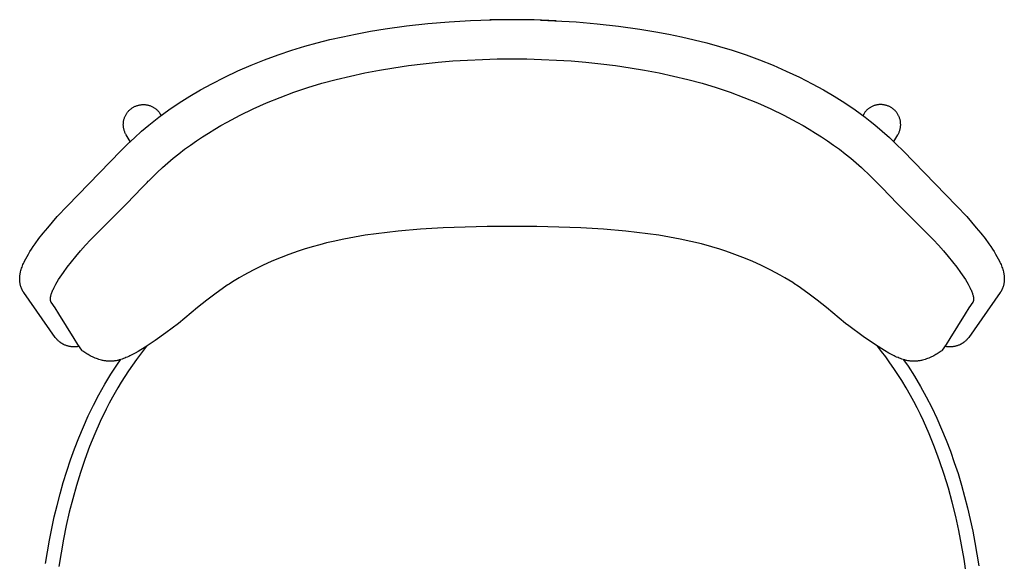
# Model space of a CAD drawing. Header units: millimetres. Extents: x 5000 to 6329, y 0 to 1857.
# Tile 2 of 9: x 5000 to 5541, y 294 to 592. Entities that reach past the tile are written whole.
import ezdxf

# ---------------------------------------------------------------- set-up
doc = ezdxf.new("R2010")
doc.units = ezdxf.units.MM
doc.layers.add('Make2D$Sichtbar$Kurven', color=7, linetype='Continuous', true_color=0x000000)

msp = doc.modelspace()

# ---------------------------------------------------------------- linework, layer by layer
at = {"layer": 'Make2D$Sichtbar$Kurven', "color": 18, "lineweight": -3, "true_color": 0x000000}
for p, q in [((5212.48, 588.38), (5224.19, 589.67)), ((5224.19, 589.67), (5235.9, 590.64)), ((5235.9, 590.64), (5247.63, 591.32)), ((5247.63, 591.32), (5259.08, 591.71)), ((5286.13, 591.59), (5293.94, 591.29)), ((5293.94, 591.29), (5305.66, 590.6)), ((5305.66, 590.6), (5317.36, 589.61)), ((5184.58, 583.96), (5192.7, 585.45)), ((5192.7, 585.45), (5200.82, 586.77)), ((5200.82, 586.77), (5212.48, 588.38)), ((5317.36, 589.61), (5329.05, 588.31)), ((5329.05, 588.31), (5340.7, 586.69)), ((5340.7, 586.69), (5349.58, 585.22)), ((5349.58, 585.22), (5356.61, 583.91)), ((5156.58, 577.22), (5163.51, 579.14)), ((5163.51, 579.14), (5170.48, 580.89)), ((5170.48, 580.89), (5177.51, 582.5)), ((5177.51, 582.5), (5184.58, 583.96)), ((5356.61, 583.91), (5363.63, 582.46)), ((5363.63, 582.46), (5370.62, 580.86)), ((5370.62, 580.86), (5377.58, 579.11)), ((5377.58, 579.11), (5384.51, 577.19)), ((5142.02, 572.57), (5149.56, 575.09)), ((5149.56, 575.09), (5156.58, 577.22)), ((5384.51, 577.19), (5391.53, 575.05)), ((5391.53, 575.05), (5399.07, 572.53)), ((5127.17, 566.88), (5134.55, 569.83)), ((5134.55, 569.83), (5142.02, 572.57)), ((5221.74, 567.66), (5229.83, 568.5)), ((5229.83, 568.5), (5237.94, 569.18)), ((5237.94, 569.18), (5246.06, 569.7)), ((5246.06, 569.7), (5254.2, 570.07)), ((5254.2, 570.07), (5262.34, 570.29)), ((5262.34, 570.29), (5270.48, 570.37)), ((5270.48, 570.37), (5278.63, 570.29)), ((5278.63, 570.29), (5286.77, 570.07)), ((5286.77, 570.07), (5294.91, 569.7)), ((5294.91, 569.7), (5303.03, 569.18)), ((5303.03, 569.18), (5311.14, 568.5)), ((5311.14, 568.5), (5319.23, 567.66)), ((5399.07, 572.53), (5406.53, 569.79)), ((5406.53, 569.79), (5413.91, 566.83)), ((5112.68, 560.3), (5119.87, 563.7)), ((5119.87, 563.7), (5127.17, 566.88)), ((5181.72, 560.91), (5189.64, 562.62)), ((5189.64, 562.62), (5197.62, 564.14)), ((5197.62, 564.14), (5205.63, 565.48)), ((5205.63, 565.48), (5213.67, 566.65)), ((5213.67, 566.65), (5221.74, 567.66)), ((5319.23, 567.66), (5327.3, 566.65)), ((5327.3, 566.65), (5335.34, 565.48)), ((5335.34, 565.48), (5343.35, 564.14)), ((5343.35, 564.14), (5351.33, 562.62)), ((5351.33, 562.62), (5359.25, 560.91)), ((5413.91, 566.83), (5421.2, 563.65)), ((5421.2, 563.65), (5428.38, 560.26)), ((5105.59, 556.68), (5112.68, 560.3)), ((5166.04, 556.9), (5173.85, 559.01)), ((5173.85, 559.01), (5181.72, 560.91)), ((5359.25, 560.91), (5367.12, 559.01)), ((5367.12, 559.01), (5374.93, 556.9)), ((5428.38, 560.26), (5435.47, 556.64)), ((5093.49, 549.83), (5099.39, 553.28)), ((5099.39, 553.28), (5105.59, 556.68)), ((5143.12, 549.2), (5150.66, 552)), ((5150.66, 552), (5158.31, 554.56)), ((5158.31, 554.56), (5166.04, 556.9)), ((5374.93, 556.9), (5382.66, 554.56)), ((5382.66, 554.56), (5390.31, 552)), ((5390.31, 552), (5397.85, 549.2)), ((5435.47, 556.64), (5441.64, 553.25)), ((5441.64, 553.25), (5447.53, 549.79)), ((5087.71, 546.19), (5093.49, 549.83)), ((5135.67, 546.16), (5143.12, 549.2)), ((5397.85, 549.2), (5405.3, 546.16)), ((5447.53, 549.79), (5453.31, 546.16)), ((5059.07, 540.76), (5059.3, 541.06)), ((5059.3, 541.06), (5059.54, 541.35)), ((5059.54, 541.35), (5059.79, 541.64)), ((5059.79, 541.64), (5060.05, 541.92)), ((5060.05, 541.92), (5060.32, 542.18)), ((5060.32, 542.18), (5060.6, 542.44)), ((5060.6, 542.44), (5060.89, 542.69)), ((5060.89, 542.69), (5061.18, 542.93)), ((5061.18, 542.93), (5061.49, 543.16)), ((5061.49, 543.16), (5061.8, 543.38)), ((5061.8, 543.38), (5062.12, 543.58)), ((5062.12, 543.58), (5062.45, 543.78)), ((5062.45, 543.78), (5062.78, 543.96)), ((5062.78, 543.96), (5063.12, 544.13)), ((5063.12, 544.13), (5063.46, 544.3)), ((5063.46, 544.3), (5063.81, 544.44)), ((5063.81, 544.44), (5064.17, 544.58)), ((5064.17, 544.58), (5064.53, 544.7)), ((5064.53, 544.7), (5064.89, 544.82)), ((5064.89, 544.82), (5065.26, 544.92)), ((5065.26, 544.92), (5065.63, 545)), ((5065.63, 545), (5066, 545.07)), ((5066, 545.07), (5066.38, 545.14)), ((5066.38, 545.14), (5066.75, 545.18)), ((5066.75, 545.18), (5067.13, 545.22)), ((5067.13, 545.22), (5067.51, 545.24)), ((5067.51, 545.24), (5067.89, 545.25)), ((5067.89, 545.25), (5068.27, 545.24)), ((5068.27, 545.24), (5068.64, 545.23)), ((5068.64, 545.23), (5069.01, 545.2)), ((5069.01, 545.2), (5069.38, 545.16)), ((5069.38, 545.16), (5069.75, 545.11)), ((5069.75, 545.11), (5070.12, 545.04)), ((5070.12, 545.04), (5070.48, 544.96)), ((5070.48, 544.96), (5070.85, 544.87)), ((5070.85, 544.87), (5071.2, 544.76)), ((5071.2, 544.76), (5071.56, 544.65)), ((5071.56, 544.65), (5071.91, 544.52)), ((5071.91, 544.52), (5072.26, 544.38)), ((5072.26, 544.38), (5072.6, 544.23)), ((5072.6, 544.23), (5072.93, 544.06)), ((5072.93, 544.06), (5073.26, 543.89)), ((5073.26, 543.89), (5073.59, 543.7)), ((5073.59, 543.7), (5073.9, 543.51)), ((5073.9, 543.51), (5074.21, 543.3)), ((5074.21, 543.3), (5074.52, 543.08)), ((5074.52, 543.08), (5074.81, 542.85)), ((5074.81, 542.85), (5075.1, 542.61)), ((5075.1, 542.61), (5075.38, 542.36)), ((5075.38, 542.36), (5075.65, 542.11)), ((5075.65, 542.11), (5075.91, 541.84)), ((5075.91, 541.84), (5076.16, 541.56)), ((5076.16, 541.56), (5076.4, 541.28)), ((5076.4, 541.28), (5076.64, 540.99)), ((5076.64, 540.99), (5076.86, 540.69)), ((5079.19, 540.33), (5082, 542.33)), ((5082, 542.33), (5087.71, 546.19)), ((5121.13, 539.39), (5128.34, 542.89)), ((5128.34, 542.89), (5135.67, 546.16)), ((5405.3, 546.16), (5412.63, 542.89)), ((5412.63, 542.89), (5419.83, 539.39)), ((5453.31, 546.16), (5458.99, 542.32)), ((5458.99, 542.32), (5461.77, 540.33)), ((5464.33, 540.99), (5464.11, 540.69)), ((5464.57, 541.28), (5464.33, 540.99)), ((5464.81, 541.56), (5464.57, 541.28)), ((5465.06, 541.84), (5464.81, 541.56)), ((5465.32, 542.11), (5465.06, 541.84)), ((5465.59, 542.36), (5465.32, 542.11)), ((5465.87, 542.61), (5465.59, 542.36)), ((5466.16, 542.85), (5465.87, 542.61)), ((5466.45, 543.08), (5466.16, 542.85)), ((5466.76, 543.3), (5466.45, 543.08)), ((5467.07, 543.51), (5466.76, 543.3)), ((5467.38, 543.7), (5467.07, 543.51)), ((5467.71, 543.89), (5467.38, 543.7)), ((5468.04, 544.06), (5467.71, 543.89)), ((5468.37, 544.23), (5468.04, 544.06)), ((5468.71, 544.38), (5468.37, 544.23)), ((5469.06, 544.52), (5468.71, 544.38)), ((5469.41, 544.65), (5469.06, 544.52)), ((5469.77, 544.76), (5469.41, 544.65)), ((5470.12, 544.87), (5469.77, 544.76)), ((5470.49, 544.96), (5470.12, 544.87)), ((5470.85, 545.04), (5470.49, 544.96)), ((5471.22, 545.11), (5470.85, 545.04)), ((5471.59, 545.16), (5471.22, 545.11)), ((5471.96, 545.2), (5471.59, 545.16)), ((5472.33, 545.23), (5471.96, 545.2)), ((5472.71, 545.24), (5472.33, 545.23)), ((5473.08, 545.25), (5472.71, 545.24)), ((5473.46, 545.24), (5473.08, 545.25)), ((5473.84, 545.22), (5473.46, 545.24)), ((5474.22, 545.18), (5473.84, 545.22)), ((5474.59, 545.14), (5474.22, 545.18)), ((5474.97, 545.07), (5474.59, 545.14)), ((5475.34, 545), (5474.97, 545.07)), ((5475.71, 544.92), (5475.34, 545)), ((5476.08, 544.82), (5475.71, 544.92)), ((5476.44, 544.7), (5476.08, 544.82)), ((5476.8, 544.58), (5476.44, 544.7)), ((5477.16, 544.44), (5476.8, 544.58)), ((5477.51, 544.3), (5477.16, 544.44)), ((5477.85, 544.13), (5477.51, 544.3)), ((5478.19, 543.96), (5477.85, 544.13)), ((5478.53, 543.78), (5478.19, 543.96)), ((5478.85, 543.58), (5478.53, 543.78)), ((5479.17, 543.38), (5478.85, 543.58)), ((5479.48, 543.16), (5479.17, 543.38)), ((5479.79, 542.93), (5479.48, 543.16)), ((5480.08, 542.69), (5479.79, 542.93)), ((5480.37, 542.44), (5480.08, 542.69)), ((5480.65, 542.18), (5480.37, 542.44)), ((5480.92, 541.92), (5480.65, 542.18)), ((5481.18, 541.64), (5480.92, 541.92)), ((5481.43, 541.35), (5481.18, 541.64)), ((5481.67, 541.06), (5481.43, 541.35)), ((5481.9, 540.76), (5481.67, 541.06)), ((5057.01, 535.51), (5057.06, 535.88)), ((5057.06, 535.88), (5057.12, 536.26)), ((5057.12, 536.26), (5057.2, 536.63)), ((5057.2, 536.63), (5057.29, 537)), ((5057.29, 537), (5057.39, 537.37)), ((5057.39, 537.37), (5057.5, 537.73)), ((5057.5, 537.73), (5057.63, 538.09)), ((5057.63, 538.09), (5057.77, 538.44)), ((5057.77, 538.44), (5057.92, 538.79)), ((5057.92, 538.79), (5058.08, 539.13)), ((5058.08, 539.13), (5058.26, 539.47)), ((5058.26, 539.47), (5058.44, 539.8)), ((5058.44, 539.8), (5058.64, 540.13)), ((5058.64, 540.13), (5058.85, 540.45)), ((5058.85, 540.45), (5059.07, 540.76)), ((5070.97, 533.97), (5073.68, 536.15)), ((5073.68, 536.15), (5076.43, 538.27)), ((5076.43, 538.27), (5079.19, 540.33)), ((5076.86, 540.69), (5077.07, 540.38)), ((5077.07, 540.38), (5077.27, 540.06)), ((5077.27, 540.06), (5077.76, 539.27)), ((5110.57, 533.71), (5114.06, 535.66)), ((5114.06, 535.66), (5121.13, 539.39)), ((5419.83, 539.39), (5426.91, 535.66)), ((5426.91, 535.66), (5430.39, 533.71)), ((5461.77, 540.33), (5464.52, 538.29)), ((5463.7, 540.06), (5463.21, 539.27)), ((5463.9, 540.38), (5463.7, 540.06)), ((5464.11, 540.69), (5463.9, 540.38)), ((5464.52, 538.29), (5467.24, 536.2)), ((5467.24, 536.2), (5469.91, 534.05)), ((5482.12, 540.45), (5481.9, 540.76)), ((5482.33, 540.13), (5482.12, 540.45)), ((5482.53, 539.8), (5482.33, 540.13)), ((5482.71, 539.47), (5482.53, 539.8)), ((5482.89, 539.13), (5482.71, 539.47)), ((5483.05, 538.79), (5482.89, 539.13)), ((5483.2, 538.44), (5483.05, 538.79)), ((5483.34, 538.09), (5483.2, 538.44)), ((5483.47, 537.73), (5483.34, 538.09)), ((5483.58, 537.37), (5483.47, 537.73)), ((5483.68, 537), (5483.58, 537.37)), ((5483.77, 536.63), (5483.68, 537)), ((5483.85, 536.26), (5483.77, 536.63)), ((5483.91, 535.88), (5483.85, 536.26)), ((5483.96, 535.51), (5483.91, 535.88)), ((5056.94, 534.37), (5056.95, 534.75)), ((5056.94, 533.99), (5056.94, 534.37)), ((5056.95, 533.61), (5056.94, 533.99)), ((5056.95, 534.75), (5056.97, 535.13)), ((5056.98, 533.23), (5056.95, 533.61)), ((5056.97, 535.13), (5057.01, 535.51)), ((5057.02, 532.85), (5056.98, 533.23)), ((5057.08, 532.47), (5057.02, 532.85)), ((5057.15, 532.1), (5057.08, 532.47)), ((5057.23, 531.73), (5057.15, 532.1)), ((5057.32, 531.36), (5057.23, 531.73)), ((5057.43, 530.99), (5057.32, 531.36)), ((5057.55, 530.63), (5057.43, 530.99)), ((5057.68, 530.28), (5057.55, 530.63)), ((5057.82, 529.92), (5057.68, 530.28)), ((5063.05, 527.06), (5067, 530.62)), ((5067, 530.62), (5070.97, 533.97)), ((5103.73, 529.62), (5107.13, 531.7)), ((5107.13, 531.7), (5110.57, 533.71)), ((5430.39, 533.71), (5433.84, 531.7)), ((5433.84, 531.7), (5437.24, 529.62)), ((5469.91, 534.05), (5473.88, 530.7)), ((5473.88, 530.7), (5477.84, 527.14)), ((5483.15, 529.92), (5483.29, 530.28)), ((5483.29, 530.28), (5483.42, 530.63)), ((5483.42, 530.63), (5483.54, 530.99)), ((5483.54, 530.99), (5483.65, 531.36)), ((5483.65, 531.36), (5483.74, 531.73)), ((5483.74, 531.73), (5483.82, 532.1)), ((5483.82, 532.1), (5483.89, 532.47)), ((5483.89, 532.47), (5483.95, 532.85)), ((5483.95, 532.85), (5483.99, 533.23)), ((5484, 535.13), (5483.96, 535.51)), ((5483.99, 533.23), (5484.02, 533.61)), ((5484.02, 534.75), (5484, 535.13)), ((5484.03, 534.37), (5484.02, 534.75)), ((5484.02, 533.61), (5484.03, 533.99)), ((5484.03, 533.99), (5484.03, 534.37)), ((5057.98, 529.58), (5057.82, 529.92)), ((5058.14, 529.23), (5057.98, 529.58)), ((5058.32, 528.9), (5058.14, 529.23)), ((5058.51, 528.57), (5058.32, 528.9)), ((5060.75, 524.91), (5058.51, 528.57)), ((5059.25, 523.47), (5063.05, 527.06)), ((5093.81, 523.02), (5097.06, 525.29)), ((5097.06, 525.29), (5100.37, 527.49)), ((5100.37, 527.49), (5103.73, 529.62)), ((5437.24, 529.62), (5440.6, 527.49)), ((5440.6, 527.49), (5443.91, 525.29)), ((5443.91, 525.29), (5447.16, 523.02)), ((5477.84, 527.14), (5481.63, 523.55)), ((5480.22, 524.91), (5482.46, 528.57)), ((5482.46, 528.57), (5482.65, 528.9)), ((5482.65, 528.9), (5482.83, 529.23)), ((5482.83, 529.23), (5482.99, 529.58)), ((5482.99, 529.58), (5483.15, 529.92)), ((5026.21, 489.61), (5055.53, 519.8)), ((5055.54, 519.8), (5059.25, 523.47)), ((5055.66, 519.88), (5055.54, 519.8)), ((5087.48, 518.28), (5090.61, 520.69)), ((5090.61, 520.69), (5093.81, 523.02)), ((5447.16, 523.02), (5450.36, 520.69)), ((5450.36, 520.69), (5453.49, 518.28)), ((5481.63, 523.55), (5485.35, 519.88)), ((5485.35, 519.88), (5485.35, 519.88)), ((5485.35, 519.88), (5514.76, 489.61)), ((5081.41, 513.25), (5084.41, 515.8)), ((5084.41, 515.8), (5087.48, 518.28)), ((5453.49, 518.28), (5456.56, 515.8)), ((5456.56, 515.8), (5459.56, 513.25)), ((5075.59, 507.93), (5078.47, 510.62)), ((5078.47, 510.62), (5081.41, 513.25)), ((5459.56, 513.25), (5462.5, 510.62)), ((5462.5, 510.62), (5467.51, 505.87)), ((5070.67, 503.1), (5071, 503.44)), ((5071, 503.44), (5071.18, 503.62)), ((5071.18, 503.62), (5071.7, 504.13)), ((5071.7, 504.13), (5075.59, 507.93)), ((5467.51, 505.87), (5468.22, 505.18)), ((5468.22, 505.18), (5471, 502.38)), ((5058.78, 491), (5067.18, 499.53)), ((5067.18, 499.53), (5069.97, 502.38)), ((5069.97, 502.38), (5070.67, 503.1)), ((5471, 502.38), (5473.79, 499.53)), ((5473.79, 499.53), (5482.19, 491)), ((5020.67, 483.71), (5026.21, 489.61)), ((5053.15, 485.31), (5058.78, 491)), ((5482.19, 491), (5487.81, 485.31)), ((5514.76, 489.61), (5514.64, 489.69)), ((5514.76, 489.61), (5520.3, 483.71)), ((5017.95, 480.65), (5020.67, 483.71)), ((5041.77, 473.88), (5053.15, 485.31)), ((5487.81, 485.31), (5499.2, 473.88)), ((5520.3, 483.71), (5523.02, 480.66)), ((5012.89, 474.61), (5015.38, 477.65)), ((5015.38, 477.65), (5017.95, 480.65)), ((5220.29, 476.86), (5207.96, 475.79)), ((5232.75, 477.61), (5220.29, 476.86)), ((5256.9, 478.35), (5232.75, 477.61)), ((5284.08, 478.35), (5256.9, 478.35)), ((5308.23, 477.61), (5284.08, 478.35)), ((5320.68, 476.86), (5308.23, 477.61)), ((5333.02, 475.79), (5320.68, 476.86)), ((5523.02, 480.66), (5525.59, 477.65)), ((5525.59, 477.65), (5528.08, 474.61)), ((5008.45, 468.73), (5010.59, 471.65)), ((5010.59, 471.65), (5012.89, 474.61)), ((5036.19, 467.96), (5038.92, 470.91)), ((5038.92, 470.91), (5041.77, 473.88)), ((5178.04, 471.38), (5172.21, 470.13)), ((5183.91, 472.49), (5178.04, 471.38)), ((5189.84, 473.48), (5183.91, 472.49)), ((5195.82, 474.35), (5189.84, 473.48)), ((5207.96, 475.79), (5195.82, 474.35)), ((5345.16, 474.35), (5333.02, 475.79)), ((5351.13, 473.48), (5345.16, 474.35)), ((5357.07, 472.49), (5351.13, 473.48)), ((5362.93, 471.38), (5357.07, 472.49)), ((5368.76, 470.13), (5362.93, 471.38)), ((5499.2, 473.88), (5502.05, 470.91)), ((5502.05, 470.91), (5504.78, 467.96)), ((5528.08, 474.61), (5530.38, 471.65)), ((5530.38, 471.65), (5532.52, 468.73)), ((5005.63, 464.53), (5006.52, 465.92)), ((5006.52, 465.92), (5007.46, 467.31)), ((5007.46, 467.31), (5008.45, 468.73)), ((5033.46, 464.9), (5036.19, 467.96)), ((5156.22, 465.82), (5153.03, 464.78)), ((5160.73, 467.18), (5156.22, 465.82)), ((5164.84, 468.31), (5160.73, 467.18)), ((5168.52, 469.25), (5164.84, 468.31)), ((5172.21, 470.13), (5168.52, 469.25)), ((5374.53, 468.73), (5368.76, 470.13)), ((5380.24, 467.18), (5374.53, 468.73)), ((5384.75, 465.82), (5380.24, 467.18)), ((5387.94, 464.78), (5384.75, 465.82)), ((5504.78, 467.96), (5507.51, 464.9)), ((5532.52, 468.73), (5533.51, 467.31)), ((5533.51, 467.31), (5534.45, 465.92)), ((5534.45, 465.92), (5535.34, 464.54)), ((5002.67, 459.27), (5003.32, 460.55)), ((5003.32, 460.55), (5004.03, 461.86)), ((5004.03, 461.86), (5004.8, 463.18)), ((5004.8, 463.18), (5005.63, 464.53)), ((5028.41, 458.86), (5030.89, 461.89)), ((5030.89, 461.89), (5033.46, 464.9)), ((5143.67, 461.35), (5138.62, 459.25)), ((5147.88, 462.96), (5143.67, 461.35)), ((5153.03, 464.78), (5147.88, 462.96)), ((5391.46, 463.56), (5387.94, 464.78)), ((5397.3, 461.35), (5391.46, 463.56)), ((5402.35, 459.25), (5397.3, 461.35)), ((5507.51, 464.9), (5510.08, 461.89)), ((5510.08, 461.89), (5512.56, 458.86)), ((5535.34, 464.54), (5536.16, 463.18)), ((5536.16, 463.18), (5536.93, 461.86)), ((5536.93, 461.86), (5537.64, 460.55)), ((5537.64, 460.55), (5538.3, 459.27)), ((5000.66, 454.08), (5000.86, 454.75)), ((5000.86, 454.75), (5001.07, 455.4)), ((5001.07, 455.4), (5001.29, 456.05)), ((5001.29, 456.05), (5001.54, 456.7)), ((5001.54, 456.7), (5001.8, 457.35)), ((5001.8, 457.35), (5002.08, 458)), ((5002.08, 458), (5002.37, 458.63)), ((5002.37, 458.63), (5002.67, 459.27)), ((5024.05, 453.1), (5026.14, 455.94)), ((5026.14, 455.94), (5028.41, 458.86)), ((5133.35, 456.86), (5128.19, 454.31)), ((5138.62, 459.25), (5133.35, 456.86)), ((5407.62, 456.86), (5402.35, 459.25)), ((5412.78, 454.31), (5407.62, 456.86)), ((5512.56, 458.86), (5514.83, 455.94)), ((5514.83, 455.94), (5516.92, 453.1)), ((5538.3, 459.27), (5538.6, 458.63)), ((5538.6, 458.63), (5538.89, 458)), ((5538.89, 458), (5539.17, 457.35)), ((5539.17, 457.35), (5539.43, 456.7)), ((5539.43, 456.7), (5539.67, 456.06)), ((5539.67, 456.06), (5539.9, 455.4)), ((5539.9, 455.4), (5540.11, 454.75)), ((5540.11, 454.75), (5540.31, 454.08)), ((5000, 449.63), (5000.01, 450.03)), ((5000, 449.28), (5000, 449.63)), ((5000.01, 448.93), (5000, 449.28)), ((5000.01, 450.03), (5000.03, 450.43)), ((5000.03, 450.43), (5000.06, 450.82)), ((5000.06, 450.82), (5000.1, 451.21)), ((5000.1, 451.21), (5000.15, 451.59)), ((5000.15, 451.59), (5000.21, 451.97)), ((5000.21, 451.97), (5000.27, 452.35)), ((5000.27, 452.35), (5000.34, 452.72)), ((5000.34, 452.72), (5000.41, 453.06)), ((5000.41, 453.06), (5000.49, 453.4)), ((5000.49, 453.4), (5000.66, 454.08)), ((5020.61, 447.88), (5021.38, 449.12)), ((5021.38, 449.12), (5022.2, 450.4)), ((5022.2, 450.4), (5023.1, 451.73)), ((5023.1, 451.73), (5024.05, 453.1)), ((5120.66, 450.18), (5116.91, 447.9)), ((5123.17, 451.62), (5120.66, 450.18)), ((5128.19, 454.31), (5123.17, 451.62)), ((5417.8, 451.62), (5412.78, 454.31)), ((5420.31, 450.18), (5417.8, 451.62)), ((5424.69, 447.51), (5420.31, 450.18)), ((5516.92, 453.1), (5517.87, 451.73)), ((5517.87, 451.73), (5518.76, 450.4)), ((5518.76, 450.4), (5519.59, 449.12)), ((5519.59, 449.12), (5520.35, 447.88)), ((5540.31, 454.08), (5540.48, 453.4)), ((5540.48, 453.4), (5540.56, 453.06)), ((5540.56, 453.06), (5540.63, 452.72)), ((5540.63, 452.72), (5540.7, 452.35)), ((5540.7, 452.35), (5540.76, 451.98)), ((5540.76, 451.98), (5540.82, 451.6)), ((5540.82, 451.6), (5540.87, 451.21)), ((5540.87, 451.21), (5540.91, 450.82)), ((5540.91, 450.82), (5540.94, 450.43)), ((5540.94, 450.43), (5540.96, 450.03)), ((5540.96, 450.03), (5540.97, 449.63)), ((5540.97, 449.28), (5540.96, 448.93)), ((5540.97, 449.63), (5540.97, 449.28)), ((5000.03, 448.57), (5000.01, 448.93)), ((5000.05, 448.21), (5000.03, 448.57)), ((5000.09, 447.87), (5000.05, 448.21)), ((5000.13, 447.51), (5000.09, 447.87)), ((5000.18, 447.16), (5000.13, 447.51)), ((5000.25, 446.81), (5000.18, 447.16)), ((5000.32, 446.45), (5000.25, 446.81)), ((5000.4, 446.1), (5000.32, 446.45)), ((5000.5, 445.74), (5000.4, 446.1)), ((5000.61, 445.38), (5000.5, 445.74)), ((5000.68, 445.16), (5000.61, 445.38)), ((5000.75, 444.94), (5000.68, 445.16)), ((5000.83, 444.72), (5000.75, 444.94)), ((5000.92, 444.51), (5000.83, 444.72)), ((5001, 444.29), (5000.92, 444.51)), ((5001.1, 444.08), (5001, 444.29)), ((5001.19, 443.86), (5001.1, 444.08)), ((5001.29, 443.65), (5001.19, 443.86)), ((5001.4, 443.44), (5001.29, 443.65)), ((5018.27, 443.46), (5018.5, 443.96)), ((5018.5, 443.96), (5018.75, 444.47)), ((5018.75, 444.47), (5019.29, 445.55)), ((5019.29, 445.55), (5019.92, 446.69)), ((5019.92, 446.69), (5020.61, 447.88)), ((5113.18, 445.51), (5107.9, 441.78)), ((5114.06, 446.09), (5113.18, 445.51)), ((5114.07, 446.09), (5114.06, 446.09)), ((5114.06, 446.09), (5114.06, 446.09)), ((5114.25, 446.2), (5114.07, 446.1)), ((5114.07, 446.1), (5114.07, 446.09)), ((5114.07, 446.09), (5114.07, 446.09)), ((5114.07, 446.09), (5114.07, 446.09)), ((5114.39, 446.29), (5114.25, 446.2)), ((5114.7, 446.49), (5114.39, 446.29)), ((5115.01, 446.69), (5114.7, 446.49)), ((5116.91, 447.9), (5115.01, 446.69)), ((5425.96, 446.69), (5424.69, 447.51)), ((5426.27, 446.49), (5425.96, 446.69)), ((5426.85, 446.13), (5426.27, 446.49)), ((5427.78, 445.51), (5426.85, 446.13)), ((5433.06, 441.78), (5427.78, 445.51)), ((5520.35, 447.88), (5521.05, 446.69)), ((5521.05, 446.69), (5521.67, 445.55)), ((5521.67, 445.55), (5522.22, 444.47)), ((5522.22, 444.47), (5522.47, 443.96)), ((5522.47, 443.96), (5522.7, 443.46)), ((5539.67, 443.65), (5539.57, 443.44)), ((5539.78, 443.87), (5539.67, 443.65)), ((5539.87, 444.08), (5539.78, 443.87)), ((5539.97, 444.29), (5539.87, 444.08)), ((5540.05, 444.51), (5539.97, 444.29)), ((5540.14, 444.73), (5540.05, 444.51)), ((5540.22, 444.94), (5540.14, 444.73)), ((5540.29, 445.16), (5540.22, 444.94)), ((5540.36, 445.38), (5540.29, 445.16)), ((5540.47, 445.74), (5540.36, 445.38)), ((5540.57, 446.1), (5540.47, 445.74)), ((5540.65, 446.45), (5540.57, 446.1)), ((5540.72, 446.81), (5540.65, 446.45)), ((5540.79, 447.16), (5540.72, 446.81)), ((5540.84, 447.52), (5540.79, 447.16)), ((5540.88, 447.87), (5540.84, 447.52)), ((5540.92, 448.21), (5540.88, 447.87)), ((5540.94, 448.57), (5540.92, 448.21)), ((5540.96, 448.93), (5540.94, 448.57)), ((5001.51, 443.23), (5001.4, 443.44)), ((5001.63, 443.02), (5001.51, 443.23)), ((5001.74, 442.82), (5001.63, 443.02)), ((5001.87, 442.61), (5001.74, 442.82)), ((5002, 442.41), (5001.87, 442.61)), ((5002.13, 442.2), (5002, 442.41)), ((5002.27, 442), (5002.13, 442.2)), ((5019.56, 417.4), (5002.27, 442)), ((5016.89, 438.51), (5016.9, 438.66)), ((5016.89, 438.37), (5016.89, 438.51)), ((5016.9, 438.23), (5016.89, 438.37)), ((5016.9, 438.81), (5016.91, 438.97)), ((5016.9, 438.66), (5016.9, 438.81)), ((5016.91, 438.1), (5016.9, 438.23)), ((5016.91, 438.97), (5016.93, 439.13)), ((5016.93, 439.13), (5016.95, 439.3)), ((5016.95, 439.3), (5016.97, 439.47)), ((5016.97, 439.47), (5017, 439.65)), ((5017, 439.65), (5017.04, 439.82)), ((5017.04, 439.82), (5017.07, 440)), ((5017.07, 440), (5017.16, 440.38)), ((5017.16, 440.38), (5017.26, 440.77)), ((5017.26, 440.77), (5017.38, 441.17)), ((5017.38, 441.17), (5017.52, 441.59)), ((5017.52, 441.59), (5017.68, 442.03)), ((5017.68, 442.03), (5017.86, 442.49)), ((5017.86, 442.49), (5018.06, 442.97)), ((5018.06, 442.97), (5018.27, 443.46)), ((5107.9, 441.78), (5102.75, 437.89)), ((5438.22, 437.89), (5433.06, 441.78)), ((5538.7, 442), (5521.41, 417.4)), ((5522.7, 443.46), (5522.91, 442.97)), ((5522.91, 442.97), (5523.11, 442.49)), ((5523.11, 442.49), (5523.29, 442.03)), ((5523.29, 442.03), (5523.45, 441.59)), ((5523.45, 441.59), (5523.58, 441.17)), ((5523.58, 441.17), (5523.71, 440.77)), ((5523.71, 440.77), (5523.81, 440.38)), ((5523.81, 440.38), (5523.9, 440)), ((5523.9, 440), (5523.93, 439.82)), ((5523.93, 439.82), (5523.97, 439.65)), ((5523.97, 439.65), (5523.99, 439.47)), ((5523.99, 439.47), (5524.02, 439.3)), ((5524.02, 439.3), (5524.04, 439.13)), ((5524.04, 439.13), (5524.05, 438.97)), ((5524.05, 438.97), (5524.07, 438.81)), ((5524.07, 438.23), (5524.06, 438.1)), ((5524.07, 438.81), (5524.07, 438.66)), ((5524.07, 438.66), (5524.08, 438.51)), ((5524.08, 438.51), (5524.07, 438.37)), ((5524.07, 438.37), (5524.07, 438.23)), ((5538.84, 442.21), (5538.7, 442)), ((5538.97, 442.41), (5538.84, 442.21)), ((5539.1, 442.61), (5538.97, 442.41)), ((5539.23, 442.82), (5539.1, 442.61)), ((5539.34, 443.02), (5539.23, 442.82)), ((5539.46, 443.23), (5539.34, 443.02)), ((5539.57, 443.44), (5539.46, 443.23)), ((5016.92, 437.97), (5016.91, 438.1)), ((5016.94, 437.84), (5016.92, 437.97)), ((5016.95, 437.78), (5016.94, 437.84)), ((5016.96, 437.72), (5016.95, 437.78)), ((5016.97, 437.66), (5016.96, 437.72)), ((5016.99, 437.6), (5016.97, 437.66)), ((5017, 437.54), (5016.99, 437.6)), ((5017.01, 437.48), (5017, 437.54)), ((5017.03, 437.42), (5017.01, 437.48)), ((5017.05, 437.37), (5017.03, 437.42)), ((5017.06, 437.31), (5017.05, 437.37)), ((5017.08, 437.26), (5017.06, 437.31)), ((5017.1, 437.21), (5017.08, 437.26)), ((5017.12, 437.15), (5017.1, 437.21)), ((5017.15, 437.1), (5017.12, 437.15)), ((5017.17, 437.05), (5017.15, 437.1)), ((5017.19, 437), (5017.17, 437.05)), ((5017.22, 436.96), (5017.19, 437)), ((5017.24, 436.91), (5017.22, 436.96)), ((5017.27, 436.86), (5017.24, 436.91)), ((5017.3, 436.82), (5017.27, 436.86)), ((5017.33, 436.77), (5017.3, 436.82)), ((5019.47, 433.62), (5017.33, 436.77)), ((5021.58, 430.34), (5019.47, 433.62)), ((5097.73, 433.83), (5087.21, 425)), ((5102.75, 437.89), (5097.73, 433.83)), ((5443.24, 433.83), (5438.22, 437.89)), ((5453.76, 425), (5443.24, 433.83)), ((5521.5, 433.62), (5519.39, 430.34)), ((5523.64, 436.77), (5521.5, 433.62)), ((5523.67, 436.82), (5523.64, 436.77)), ((5523.7, 436.86), (5523.67, 436.82)), ((5523.73, 436.91), (5523.7, 436.86)), ((5523.75, 436.96), (5523.73, 436.91)), ((5523.78, 437), (5523.75, 436.96)), ((5523.8, 437.05), (5523.78, 437)), ((5523.82, 437.1), (5523.8, 437.05)), ((5523.85, 437.15), (5523.82, 437.1)), ((5523.87, 437.21), (5523.85, 437.15)), ((5523.89, 437.26), (5523.87, 437.21)), ((5523.9, 437.31), (5523.89, 437.26)), ((5523.92, 437.37), (5523.9, 437.31)), ((5523.94, 437.42), (5523.92, 437.37)), ((5523.96, 437.48), (5523.94, 437.42)), ((5523.97, 437.54), (5523.96, 437.48)), ((5523.98, 437.6), (5523.97, 437.54)), ((5524, 437.66), (5523.98, 437.6)), ((5524.01, 437.72), (5524, 437.66)), ((5524.02, 437.78), (5524.01, 437.72)), ((5524.03, 437.84), (5524.02, 437.78)), ((5524.05, 437.97), (5524.03, 437.84)), ((5524.06, 438.1), (5524.05, 437.97)), ((5025.74, 423.56), (5021.58, 430.34)), ((5519.39, 430.34), (5515.23, 423.56)), ((5029.9, 416.79), (5025.74, 423.56)), ((5087.21, 425), (5080.24, 419.83)), ((5455.49, 423.68), (5453.76, 425)), ((5463.42, 417.92), (5455.49, 423.68)), ((5515.23, 423.56), (5511.07, 416.79)), ((5019.8, 417.07), (5019.56, 417.4)), ((5020.06, 416.74), (5019.8, 417.07)), ((5020.32, 416.43), (5020.06, 416.74)), ((5032.01, 413.5), (5029.9, 416.79)), ((5080.24, 419.83), (5074.37, 415.72)), ((5470.17, 413.35), (5463.42, 417.92)), ((5511.07, 416.79), (5508.96, 413.5)), ((5520.91, 416.74), (5520.64, 416.43)), ((5521.16, 417.07), (5520.91, 416.74)), ((5521.41, 417.4), (5521.16, 417.07)), ((5020.6, 416.12), (5020.32, 416.43)), ((5020.89, 415.83), (5020.6, 416.12)), ((5021.18, 415.54), (5020.89, 415.83)), ((5021.49, 415.26), (5021.18, 415.54)), ((5021.81, 415), (5021.49, 415.26)), ((5021.98, 414.86), (5021.81, 415)), ((5022.16, 414.72), (5021.98, 414.86)), ((5022.34, 414.59), (5022.16, 414.72)), ((5022.52, 414.46), (5022.34, 414.59)), ((5022.71, 414.33), (5022.52, 414.46)), ((5022.89, 414.21), (5022.71, 414.33)), ((5023.08, 414.1), (5022.89, 414.21)), ((5023.27, 413.98), (5023.08, 414.1)), ((5023.46, 413.87), (5023.27, 413.98)), ((5023.65, 413.77), (5023.46, 413.87)), ((5023.84, 413.66), (5023.65, 413.77)), ((5024.03, 413.56), (5023.84, 413.66)), ((5024.23, 413.47), (5024.03, 413.56)), ((5024.42, 413.38), (5024.23, 413.47)), ((5024.82, 413.21), (5024.42, 413.38)), ((5025.16, 413.07), (5024.82, 413.21)), ((5025.51, 412.94), (5025.16, 413.07)), ((5025.86, 412.83), (5025.51, 412.94)), ((5026.2, 412.72), (5025.86, 412.83)), ((5026.55, 412.63), (5026.2, 412.72)), ((5026.89, 412.55), (5026.55, 412.63)), ((5027.24, 412.47), (5026.89, 412.55)), ((5027.58, 412.41), (5027.24, 412.47)), ((5027.92, 412.36), (5027.58, 412.41)), ((5028.26, 412.31), (5027.92, 412.36)), ((5028.73, 412.26), (5028.26, 412.31)), ((5029.14, 412.23), (5028.73, 412.26)), ((5029.54, 412.21), (5029.14, 412.23)), ((5029.78, 412.21), (5029.54, 412.21)), ((5030.09, 412.2), (5029.78, 412.21)), ((5030.39, 412.21), (5030.09, 412.2)), ((5030.7, 412.22), (5030.39, 412.21)), ((5031, 412.23), (5030.7, 412.22)), ((5031.29, 412.25), (5031, 412.23)), ((5031.59, 412.28), (5031.29, 412.25)), ((5032.17, 412.34), (5031.59, 412.28)), ((5034.15, 410.35), (5032.01, 413.5)), ((5032.73, 412.42), (5032.17, 412.34)), ((5068.91, 412.13), (5065.07, 409.76)), ((5069.74, 412.66), (5066.29, 408.23)), ((5074.37, 415.72), (5068.91, 412.13)), ((5475.12, 410.22), (5470.17, 413.35)), ((5473.56, 409.69), (5471.22, 412.67)), ((5508.96, 413.5), (5506.82, 410.35)), ((5508.8, 412.34), (5508.24, 412.42)), ((5509.38, 412.28), (5508.8, 412.34)), ((5509.68, 412.25), (5509.38, 412.28)), ((5509.97, 412.23), (5509.68, 412.25)), ((5510.27, 412.22), (5509.97, 412.23)), ((5510.58, 412.21), (5510.27, 412.22)), ((5510.88, 412.2), (5510.58, 412.21)), ((5511.19, 412.21), (5510.88, 412.2)), ((5511.43, 412.21), (5511.19, 412.21)), ((5511.83, 412.23), (5511.43, 412.21)), ((5512.24, 412.26), (5511.83, 412.23)), ((5512.71, 412.31), (5512.24, 412.26)), ((5513.05, 412.36), (5512.71, 412.31)), ((5513.39, 412.41), (5513.05, 412.36)), ((5513.73, 412.47), (5513.39, 412.41)), ((5514.07, 412.55), (5513.73, 412.47)), ((5514.42, 412.63), (5514.07, 412.55)), ((5514.77, 412.72), (5514.42, 412.63)), ((5515.11, 412.83), (5514.77, 412.72)), ((5515.46, 412.94), (5515.11, 412.83)), ((5515.8, 413.07), (5515.46, 412.94)), ((5516.15, 413.21), (5515.8, 413.07)), ((5516.55, 413.38), (5516.15, 413.21)), ((5516.74, 413.47), (5516.55, 413.38)), ((5516.94, 413.56), (5516.74, 413.47)), ((5517.13, 413.66), (5516.94, 413.56)), ((5517.32, 413.77), (5517.13, 413.66)), ((5517.51, 413.87), (5517.32, 413.77)), ((5517.7, 413.98), (5517.51, 413.87)), ((5517.89, 414.1), (5517.7, 413.98)), ((5518.08, 414.21), (5517.89, 414.1)), ((5518.26, 414.33), (5518.08, 414.21)), ((5518.45, 414.46), (5518.26, 414.33)), ((5518.63, 414.59), (5518.45, 414.46)), ((5518.81, 414.72), (5518.63, 414.59)), ((5518.99, 414.86), (5518.81, 414.72)), ((5519.16, 415), (5518.99, 414.86)), ((5519.48, 415.26), (5519.16, 415)), ((5519.79, 415.54), (5519.48, 415.26)), ((5520.08, 415.83), (5519.79, 415.54)), ((5520.37, 416.12), (5520.08, 415.83)), ((5520.64, 416.43), (5520.37, 416.12)), ((5034.41, 410.07), (5034.15, 410.35)), ((5034.61, 409.9), (5034.41, 410.07)), ((5035.18, 409.49), (5034.61, 409.9)), ((5035.76, 409.09), (5035.18, 409.49)), ((5036.35, 408.71), (5035.76, 409.09)), ((5036.94, 408.34), (5036.35, 408.71)), ((5037.55, 407.98), (5036.94, 408.34)), ((5038.16, 407.63), (5037.55, 407.98)), ((5038.78, 407.3), (5038.16, 407.63)), ((5039.41, 406.98), (5038.78, 407.3)), ((5040.06, 406.67), (5039.41, 406.98)), ((5040.74, 406.37), (5040.06, 406.67)), ((5041.42, 406.08), (5040.74, 406.37)), ((5042.11, 405.81), (5041.42, 406.08)), ((5042.82, 405.56), (5042.11, 405.81)), ((5057.03, 405.75), (5056.28, 405.49)), ((5057.77, 406.04), (5057.03, 405.75)), ((5058.4, 406.3), (5057.77, 406.04)), ((5059.03, 406.57), (5058.4, 406.3)), ((5059.89, 406.96), (5059.03, 406.57)), ((5060.58, 407.3), (5059.89, 406.96)), ((5061.98, 408.01), (5060.58, 407.3)), ((5063.44, 408.81), (5061.98, 408.01)), ((5065.07, 409.76), (5063.44, 408.81)), ((5066.29, 408.23), (5064.09, 405.24)), ((5475.84, 406.66), (5473.56, 409.69)), ((5477.53, 408.81), (5475.12, 410.22)), ((5478.13, 403.49), (5475.84, 406.66)), ((5478.99, 408.01), (5477.53, 408.81)), ((5480.39, 407.3), (5478.99, 408.01)), ((5481.08, 406.96), (5480.39, 407.3)), ((5481.77, 406.64), (5481.08, 406.96)), ((5482.57, 406.3), (5481.77, 406.64)), ((5483.2, 406.04), (5482.57, 406.3)), ((5483.93, 405.75), (5483.2, 406.04)), ((5484.69, 405.49), (5483.93, 405.75)), ((5498.85, 405.81), (5498.15, 405.56)), ((5499.55, 406.08), (5498.85, 405.81)), ((5500.23, 406.37), (5499.55, 406.08)), ((5500.9, 406.67), (5500.23, 406.37)), ((5501.56, 406.98), (5500.9, 406.67)), ((5502.19, 407.3), (5501.56, 406.98)), ((5502.81, 407.63), (5502.19, 407.3)), ((5503.42, 407.98), (5502.81, 407.63)), ((5504.02, 408.34), (5503.42, 407.98)), ((5504.62, 408.71), (5504.02, 408.34)), ((5505.21, 409.09), (5504.62, 408.71)), ((5505.79, 409.49), (5505.21, 409.09)), ((5506.36, 409.9), (5505.79, 409.49)), ((5506.56, 410.07), (5506.36, 409.9)), ((5506.82, 410.35), (5506.56, 410.07)), ((5043.54, 405.32), (5042.82, 405.56)), ((5044.27, 405.11), (5043.54, 405.32)), ((5045.02, 404.92), (5044.27, 405.11)), ((5045.47, 404.81), (5045.02, 404.92)), ((5045.92, 404.72), (5045.47, 404.81)), ((5046.38, 404.63), (5045.92, 404.72)), ((5046.84, 404.55), (5046.38, 404.63)), ((5047.3, 404.49), (5046.84, 404.55)), ((5047.77, 404.43), (5047.3, 404.49)), ((5048.24, 404.38), (5047.77, 404.43)), ((5048.71, 404.35), (5048.24, 404.38)), ((5049.04, 404.33), (5048.71, 404.35)), ((5049.36, 404.32), (5049.04, 404.33)), ((5049.69, 404.32), (5049.36, 404.32)), ((5050.01, 404.32), (5049.69, 404.32)), ((5050.32, 404.32), (5050.01, 404.32)), ((5050.12, 397.27), (5053.67, 402.77)), ((5050.64, 404.34), (5050.32, 404.32)), ((5050.95, 404.35), (5050.64, 404.34)), ((5051.26, 404.38), (5050.95, 404.35)), ((5051.68, 404.42), (5051.26, 404.38)), ((5052.03, 404.46), (5051.68, 404.42)), ((5052.37, 404.51), (5052.03, 404.46)), ((5052.71, 404.56), (5052.37, 404.51)), ((5053.05, 404.62), (5052.71, 404.56)), ((5053.47, 404.71), (5053.05, 404.62)), ((5053.9, 404.8), (5053.47, 404.71)), ((5053.67, 402.77), (5055.3, 405.17)), ((5054.31, 404.9), (5053.9, 404.8)), ((5054.72, 405.01), (5054.31, 404.9)), ((5055.51, 405.24), (5054.72, 405.01)), ((5056.28, 405.49), (5055.51, 405.24)), ((5061.94, 402.21), (5059.85, 399.14)), ((5064.09, 405.24), (5061.94, 402.21)), ((5480.36, 400.27), (5478.13, 403.49)), ((5485.46, 405.24), (5484.69, 405.49)), ((5486.25, 405.01), (5485.46, 405.24)), ((5485.67, 405.17), (5488.07, 401.6)), ((5486.66, 404.9), (5486.25, 405.01)), ((5487.07, 404.8), (5486.66, 404.9)), ((5487.49, 404.71), (5487.07, 404.8)), ((5487.92, 404.62), (5487.49, 404.71)), ((5488.26, 404.56), (5487.92, 404.62)), ((5488.07, 401.6), (5491.58, 396.08)), ((5488.6, 404.51), (5488.26, 404.56)), ((5488.94, 404.46), (5488.6, 404.51)), ((5489.29, 404.42), (5488.94, 404.46)), ((5489.71, 404.38), (5489.29, 404.42)), ((5490.02, 404.35), (5489.71, 404.38)), ((5490.33, 404.34), (5490.02, 404.35)), ((5490.64, 404.32), (5490.33, 404.34)), ((5490.96, 404.32), (5490.64, 404.32)), ((5491.28, 404.32), (5490.96, 404.32)), ((5491.61, 404.32), (5491.28, 404.32)), ((5491.93, 404.33), (5491.61, 404.32)), ((5492.26, 404.35), (5491.93, 404.33)), ((5492.73, 404.38), (5492.26, 404.35)), ((5493.2, 404.43), (5492.73, 404.38)), ((5493.67, 404.49), (5493.2, 404.43)), ((5494.13, 404.55), (5493.67, 404.49)), ((5494.59, 404.63), (5494.13, 404.55)), ((5495.05, 404.72), (5494.59, 404.63)), ((5495.5, 404.81), (5495.05, 404.72)), ((5495.95, 404.92), (5495.5, 404.81)), ((5496.7, 405.11), (5495.95, 404.92)), ((5497.43, 405.32), (5496.7, 405.11)), ((5498.15, 405.56), (5497.43, 405.32)), ((5046.75, 391.66), (5050.12, 397.27)), ((5057.82, 396.03), (5055.84, 392.87)), ((5059.85, 399.14), (5057.82, 396.03)), ((5482.52, 397.01), (5480.36, 400.27)), ((5484.61, 393.7), (5482.52, 397.01)), ((5491.58, 396.08), (5494.91, 390.46)), ((5043.55, 385.96), (5046.75, 391.66)), ((5053.92, 389.68), (5051.01, 384.57)), ((5055.84, 392.87), (5053.92, 389.68)), ((5487.04, 389.68), (5484.61, 393.7)), ((5489.38, 385.6), (5487.04, 389.68)), ((5494.91, 390.46), (5498.07, 384.73)), ((5040.53, 380.17), (5043.55, 385.96)), ((5051.01, 384.57), (5049.24, 381.28)), ((5491.26, 382.15), (5489.38, 385.6)), ((5498.07, 384.73), (5501.06, 378.92)), ((5037.68, 374.29), (5040.53, 380.17)), ((5049.24, 381.28), (5047.53, 377.97)), ((5493.08, 378.66), (5491.26, 382.15)), ((5501.06, 378.92), (5503.87, 373.03)), ((5035, 368.34), (5037.68, 374.29)), ((5047.53, 377.97), (5044.27, 371.24)), ((5494.84, 375.15), (5493.08, 378.66)), ((5496.53, 371.6), (5494.84, 375.15)), ((5032.48, 362.33), (5035, 368.34)), ((5044.27, 371.24), (5041.23, 364.4)), ((5499.73, 364.4), (5496.53, 371.6)), ((5503.87, 373.03), (5506.52, 367.06)), ((5041.23, 364.4), (5038.41, 357.45)), ((5502.7, 357.09), (5499.73, 364.4)), ((5506.52, 367.06), (5509, 361.03)), ((5030.12, 356.24), (5032.48, 362.33)), ((5038.41, 357.45), (5035.79, 350.41)), ((5505.44, 349.66), (5502.7, 357.09)), ((5509, 361.03), (5511.33, 354.93)), ((5027.91, 350.11), (5030.12, 356.24)), ((5511.33, 354.93), (5513.51, 348.79)), ((5025.86, 343.93), (5027.91, 350.11)), ((5035.79, 350.41), (5033.37, 343.28)), ((5507.95, 342.16), (5505.44, 349.66)), ((5513.51, 348.79), (5515.53, 342.6)), ((5023.94, 337.71), (5025.86, 343.93)), ((5033.37, 343.28), (5031.15, 336.09)), ((5510.26, 334.56), (5507.95, 342.16)), ((5515.53, 342.6), (5517.41, 336.37)), ((5022.17, 331.44), (5023.94, 337.71)), ((5031.15, 336.09), (5029.12, 328.81)), ((5517.41, 336.37), (5519.16, 330.1)), ((5020.53, 325.15), (5022.17, 331.44)), ((5512.35, 326.9), (5510.26, 334.56)), ((5519.16, 330.1), (5520.77, 323.8)), ((5019.02, 318.83), (5020.53, 325.15)), ((5029.12, 328.81), (5027.26, 321.49)), ((5514.25, 319.16), (5512.35, 326.9)), ((5027.26, 321.49), (5025.58, 314.11)), ((5520.77, 323.8), (5522.25, 317.47)), ((5017.63, 312.48), (5019.02, 318.83)), ((5025.58, 314.11), (5024.06, 306.68)), ((5515.97, 311.38), (5514.25, 319.16)), ((5522.25, 317.47), (5523.62, 311.12)), ((5016.36, 306.11), (5017.63, 312.48)), ((5517.5, 303.54), (5515.97, 311.38)), ((5523.62, 311.12), (5524.86, 304.74)), ((5014.16, 293.31), (5016.36, 306.11)), ((5024.06, 306.68), (5022.7, 299.21)), ((5518.86, 295.67), (5517.5, 303.54)), ((5524.86, 304.74), (5527.01, 291.94)), ((5022.7, 299.21), (5021.49, 291.72)), ((5520.05, 287.76), (5518.86, 295.67))]:
    msp.add_line(p, q, dxfattribs=at)
at = {"layer": 'Make2D$Sichtbar$Kurven', "color": 18, "true_color": 0x000000}
for p, q in [((5270.47, 591.83), (5258.3, 591.69)), ((5282.63, 591.69), (5270.47, 591.83)), ((5294.79, 591.25), (5282.63, 591.69))]:
    msp.add_line(p, q, dxfattribs=at)

doc.saveas('drawing.dxf')
